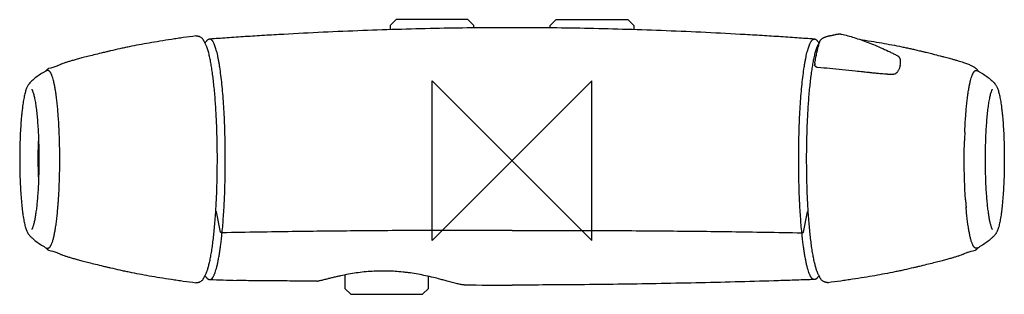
# Model space of a CAD drawing. Header units: millimetres. Extents: x -123 to 123, y -34 to 35.
import ezdxf

# ---------------------------------------------------------------- set-up
doc = ezdxf.new("R2010")
doc.units = ezdxf.units.MM
doc.header["$MEASUREMENT"] = 0
doc.layers.add('ORIGIN', color=6, linetype='Continuous')
doc.layers.add('PLANNING', color=1, linetype='Continuous')

# ---------------------------------------------------------------- blocks, each defined once
blk = doc.blocks.new('82551004_f')
at = {"layer": 'ORIGIN'}
for p, q in [((-20, 20), (20, -20)), ((-20, -20), (-20, 20)), ((20, 20), (-20, -20)), ((20, -20), (20, 20))]:
    blk.add_line(p, q, dxfattribs=at)
at = {"layer": 'PLANNING'}
for p, q in [((-28.98, 35.33), (-30.48, 33.83)), ((-11.02, 35.33), (-28.98, 35.33)), ((-9.52, 33.83), (-11.02, 35.33)), ((9.52, 33.83), (11.02, 35.33)), ((11.02, 35.33), (28.98, 35.33)), ((28.98, 35.33), (30.48, 33.83)), ((-30.48, 33.83), (-30.48, 32.81)), ((-9.52, 33.27), (-9.52, 33.83)), ((9.52, 33.27), (9.52, 33.83)), ((30.48, 33.83), (30.48, 32.81)), ((-72.95, -17.89), (-73.97, -12.86)), ((72.95, -17.89), (73.97, -12.86)), ((-41.88, -28.65), (-41.88, -29.28)), ((-41.88, -29.28), (-41.88, -32)), ((-20.92, -32), (-20.92, -29)), ((-75.67, -29.79), (-75.66, -29.79)), ((-41.88, -32), (-40.38, -33.5)), ((-22.42, -33.5), (-20.92, -32)), ((75.67, -29.79), (75.66, -29.79)), ((-40.38, -33.5), (-22.42, -33.5))]:
    blk.add_line(p, q, dxfattribs=at)
for points in [[(-79.14, 31.25), (-79.06, 31.22)], [(-79.11, -30.58), (-79.14, -30.6)], [(79.11, -30.58), (79.14, -30.6)]]:
    blk.add_lwpolyline(points, dxfattribs=at)
for centre, radius, start, end in [((93.53, 24.69), 3.75, 346.9472, 7.3078), ((-43.93, -211.99), 245.85, 106.5514, 107.0512), ((78.24, 24.01), 2.46, 169.876, 175.9782), ((77.15, 24.09), 1.37, 175.9782, 179.1009), ((87.79, 25.15), 12.05, 184.9694, 185.7257), ((116.05, 22.26), 0.7, 30.9935, 39.5013), ((113.43, 20.69), 3.75, 27.4823, 30.8738), ((95.5, 22.69), 1.05, 287.5473, 299.1666), ((-264.22, 0.77), 150.98, 1.5965, 2.4096), ((264.22, 0.77), 150.98, 177.5904, 178.4035), ((-230.56, -1.96), 117.27, 355.6965, 356.1736), ((230.56, -1.96), 117.27, 183.8264, 184.3035), ((-219.85, -2.76), 106.53, 355.1834, 355.694), ((219.85, -2.76), 106.53, 184.306, 184.8166), ((-43.93, 212.64), 245.85, 252.9488, 253.4486), ((43.93, 212.64), 245.85, 286.5514, 287.0512), ((-15.77, 1612.98), 1643.86, 267.91222, 268.14378), ((-48.74, -29.27), 0.961, 269.1611, 283.1027), ((-0.28, 1657.38), 1688.56, 269.60433, 270.00954)]:
    blk.add_arc(centre, radius, start, end, dxfattribs=at)
for points, knots in [([(0, 33.32), (-2.96, 33.32), (-9.01, 33.29), (-18.23, 33.15), (-27.73, 32.91), (-37.45, 32.59), (-47.28, 32.17), (-55.49, 31.75), (-61.98, 31.38), (-66.72, 31.08), (-71.28, 30.77), (-74.25, 30.56), (-75.69, 30.45)], [0, 0, 0, 0, 8.884, 18.144757, 27.651872, 37.391085, 47.329435, 57.186692, 62.048426, 66.823664, 71.421513, 75.75907, 75.75907, 75.75907, 75.75907]), ([(75.69, 30.45), (74.25, 30.56), (71.28, 30.77), (66.72, 31.08), (61.98, 31.38), (55.49, 31.75), (47.28, 32.17), (37.45, 32.59), (27.73, 32.91), (18.23, 33.15), (9.01, 33.29), (2.96, 33.32), (0, 33.32)], [-75.75907, -75.75907, -75.75907, -75.75907, -71.421513, -66.823664, -62.048426, -57.186692, -47.329435, -37.391085, -27.651872, -18.144757, -8.884, 0, 0, 0, 0]), ([(-79.14, 31.25), (-80.19, 31.11), (-81.74, 30.9), (-83.77, 30.61), (-85.73, 30.31), (-88.1, 29.94), (-91.65, 29.35), (-94.61, 28.79), (-97.04, 28.28), (-98.6, 27.95), (-100.04, 27.62), (-101.22, 27.34), (-101.83, 27.19), (-102.81, 26.96), (-104.19, 26.62), (-105.86, 26.2), (-107.29, 25.84), (-108.53, 25.51), (-109.6, 25.22), (-110.55, 24.94), (-111.38, 24.69), (-112.11, 24.44), (-112.67, 24.24), (-113.07, 24.08), (-113.44, 23.93), (-113.73, 23.79), (-113.93, 23.69), (-113.96, 23.67)], [49.252649, 49.252649, 49.252649, 49.252649, 52.443853, 53.932378, 55.421083, 58.398789, 61.128739, 66.218647, 67.429652, 68.578848, 71.00183, 71.840592, 72.244515, 72.865904, 74.854022, 76.532607, 78.025208, 79.269294, 80.389633, 81.355403, 82.227482, 82.991162, 83.676691, 83.996073, 84.307671, 84.859926, 84.971286, 84.971286, 84.971286, 84.971286]), ([(-77.29, 30.27), (-77.34, 30.34), (-77.44, 30.48), (-77.68, 30.73), (-77.93, 30.91), (-78.17, 31.03), (-78.29, 31.08), (-78.41, 31.12), (-78.59, 31.16), (-78.8, 31.2), (-78.98, 31.22), (-79.06, 31.22)], [-2.14137, -2.14137, -2.14137, -2.14137, -1.881499, -1.625162, -1.111424, -0.952288, -0.846388, -0.711623, -0.577182, -0.295605, -0.048475, -0.048475, -0.048475, -0.048475]), ([(-76.91, 29.51), (-76.96, 29.62), (-77.03, 29.78), (-77.13, 29.98), (-77.19, 30.09), (-77.24, 30.18), (-77.27, 30.24), (-77.29, 30.27)], [-0.7358041, -0.7358041, -0.7358041, -0.7358041, -0.3788994, -0.1865989, -0.0920792, -0.0000763, 0.11988, 0.11988, 0.11988, 0.11988]), ([(-75.69, 30.45), (-75.75, 30.44), (-75.86, 30.43), (-76.02, 30.37), (-76.17, 30.29), (-76.32, 30.17), (-76.47, 30.03), (-76.6, 29.87), (-76.74, 29.67), (-76.83, 29.52), (-76.87, 29.45)], [0, 0, 0, 0, 0.163007, 0.329748, 0.503703, 0.689571, 0.891093, 1.107566, 1.343686, 1.608721, 1.608721, 1.608721, 1.608721]), ([(-71.78, 0), (-71.78, 0.98), (-71.79, 2.95), (-71.84, 5.86), (-71.93, 8.73), (-72.05, 11.51), (-72.21, 14.19), (-72.4, 16.73), (-72.62, 19.11), (-72.87, 21.33), (-73.1, 23.04), (-73.3, 24.3), (-73.45, 25.15), (-73.61, 25.95), (-73.77, 26.7), (-73.94, 27.38), (-74.11, 28), (-74.29, 28.54), (-74.47, 29.03), (-74.65, 29.44), (-74.81, 29.74), (-74.94, 29.94), (-75.03, 30.06), (-75.13, 30.17), (-75.22, 30.26), (-75.32, 30.34), (-75.41, 30.39), (-75.51, 30.43), (-75.6, 30.45), (-75.66, 30.45), (-75.69, 30.45)], [0, 0, 0, 0, 2.95397, 5.882356, 8.757455, 11.552302, 14.241007, 16.798101, 19.199608, 21.423754, 23.485331, 24.382197, 25.251375, 26.069177, 26.841716, 27.539939, 28.178419, 28.754077, 29.266792, 29.716889, 30.105393, 30.277134, 30.434436, 30.578044, 30.708936, 30.828404, 30.938127, 31.040288, 31.137602, 31.221187, 31.221187, 31.221187, 31.221187]), ([(71.78, 0), (71.78, 0.98), (71.79, 2.95), (71.84, 5.86), (71.93, 8.73), (72.05, 11.51), (72.21, 14.19), (72.4, 16.73), (72.62, 19.11), (72.87, 21.33), (73.1, 23.04), (73.3, 24.3), (73.45, 25.15), (73.61, 25.95), (73.77, 26.7), (73.94, 27.38), (74.11, 28), (74.29, 28.54), (74.47, 29.03), (74.65, 29.44), (74.81, 29.74), (74.94, 29.94), (75.03, 30.06), (75.13, 30.17), (75.22, 30.26), (75.32, 30.34), (75.41, 30.39), (75.51, 30.43), (75.6, 30.45), (75.66, 30.45), (75.69, 30.45)], [0, 0, 0, 0, 2.95397, 5.882356, 8.757455, 11.552302, 14.241007, 16.798101, 19.199608, 21.423754, 23.485331, 24.382197, 25.251375, 26.069177, 26.841716, 27.539939, 28.178419, 28.754077, 29.266792, 29.716889, 30.105393, 30.277134, 30.434436, 30.578044, 30.708936, 30.828404, 30.938127, 31.040288, 31.137602, 31.221187, 31.221187, 31.221187, 31.221187]), ([(76.87, 29.45), (76.83, 29.52), (76.74, 29.67), (76.6, 29.87), (76.47, 30.03), (76.32, 30.17), (76.17, 30.29), (76.02, 30.37), (75.86, 30.43), (75.75, 30.44), (75.69, 30.45)], [-1.608721, -1.608721, -1.608721, -1.608721, -1.343686, -1.107566, -0.891093, -0.689571, -0.503703, -0.329748, -0.163007, 0, 0, 0, 0]), ([(75.72, 26.07), (75.77, 26.28), (75.86, 26.68), (76.01, 27.25), (76.17, 27.78), (76.33, 28.26), (76.49, 28.68), (76.65, 29.05), (76.82, 29.37), (76.94, 29.55), (77, 29.64)], [0, 0, 0, 0, 0.636581, 1.235024, 1.785768, 2.288693, 2.737116, 3.140793, 3.494687, 3.81101, 3.81101, 3.81101, 3.81101]), ([(76.34, 27.06), (76.36, 27.14), (76.4, 27.32), (76.48, 27.68), (76.6, 28.14), (76.77, 28.82), (76.9, 29.3), (76.99, 29.61)], [3.808775, 3.808775, 3.808775, 3.808775, 4.071772, 4.34918, 4.918317, 5.512368, 6.436546, 6.436546, 6.436546, 6.436546]), ([(76.99, 29.61), (77.01, 29.69), (77.04, 29.78), (77.09, 29.91), (77.16, 30.04), (77.25, 30.18), (77.38, 30.34), (77.52, 30.48), (77.68, 30.61), (77.86, 30.73), (78.06, 30.84), (78.27, 30.94), (78.49, 31.02), (78.74, 31.11), (78.99, 31.18), (79.26, 31.24), (79.45, 31.29), (79.62, 31.32), (79.86, 31.37), (80.16, 31.44), (80.58, 31.52), (80.84, 31.58), (80.99, 31.62)], [6.436546, 6.436546, 6.436546, 6.436546, 6.640643, 6.741245, 6.840423, 7.079668, 7.243317, 7.462731, 7.658769, 7.879662, 8.114923, 8.338816, 8.581947, 8.801282, 9.130151, 9.374423, 9.617886, 9.742068, 9.871649, 10.353063, 10.687986, 11.146598, 11.146598, 11.146598, 11.146598]), ([(80.99, 31.62), (81.02, 31.63), (81.07, 31.64), (81.16, 31.66), (81.31, 31.69), (81.43, 31.71), (81.52, 31.72)], [11.1465981, 11.1465981, 11.1465981, 11.1465981, 11.2258843, 11.2990806, 11.4329039, 11.6652212, 11.6652212, 11.6652212, 11.6652212]), ([(81.52, 31.72), (81.6, 31.72), (81.71, 31.73), (81.9, 31.75), (82.1, 31.75), (82.31, 31.74), (82.44, 31.72), (82.5, 31.7)], [11.6652212, 11.6652212, 11.6652212, 11.6652212, 11.8514297, 11.9976887, 12.2394934, 12.446531, 12.6329358, 12.6329358, 12.6329358, 12.6329358]), ([(82.5, 31.7), (83.03, 31.58), (84.1, 31.31), (85.73, 30.83), (87.42, 30.27), (89.17, 29.63), (90.98, 28.9), (92.82, 28.11), (94.34, 27.4), (95.54, 26.81), (96.13, 26.51), (96.46, 26.34)], [12.632936, 12.632936, 12.632936, 12.632936, 14.244205, 15.94494, 17.72946, 19.592992, 21.550942, 23.566535, 25.592877, 26.592719, 27.580297, 27.580297, 27.580297, 27.580297]), ([(86.99, 30.41), (87.97, 30.26), (89.84, 29.96), (93.4, 29.36), (96.33, 28.8), (98.72, 28.3), (99.76, 28.07), (100.87, 27.82), (101.93, 27.57), (102.8, 27.36), (103.45, 27.2), (104.23, 27.01), (105.52, 26.69), (106.9, 26.34), (108.3, 25.98), (109.27, 25.73), (110.19, 25.48), (110.93, 25.27), (111.69, 25.05), (112.39, 24.83), (113.01, 24.63), (113.56, 24.44), (114.06, 24.25), (114.52, 24.06), (114.93, 23.88), (115.3, 23.69), (115.58, 23.53), (115.78, 23.4), (115.93, 23.3), (116.06, 23.21), (116.22, 23.08), (116.4, 22.92), (116.53, 22.78), (116.59, 22.71)], [0, 0, 0, 0, 2.977234, 5.675969, 10.822687, 11.924108, 13.024898, 14.002558, 15.345479, 16.291581, 16.673047, 17.359659, 18.702222, 20.65637, 21.633434, 23.037941, 23.663367, 24.502841, 25.325953, 26.056044, 26.693652, 27.284516, 27.80577, 28.302091, 28.759386, 29.165738, 29.547006, 29.71644, 29.889172, 30.08323, 30.209112, 30.504922, 30.78589, 30.78589, 30.78589, 30.78589]), ([(-75.72, 26.07), (-75.77, 26.28), (-75.86, 26.68), (-76.01, 27.25), (-76.17, 27.78), (-76.33, 28.26), (-76.49, 28.68), (-76.65, 29.05), (-76.79, 29.32), (-76.88, 29.46), (-76.91, 29.51)], [0, 0, 0, 0, 0.636675, 1.235206, 1.78603, 2.289029, 2.737519, 3.141256, 3.495201, 3.652524, 3.652524, 3.652524, 3.652524]), ([(-76.91, -28.86), (-76.86, -28.78), (-76.75, -28.6), (-76.61, -28.31), (-76.47, -27.99), (-76.33, -27.62), (-76.19, -27.22), (-76.06, -26.77), (-75.93, -26.29), (-75.75, -25.57), (-75.54, -24.59), (-75.3, -23.3), (-75.07, -21.88), (-74.86, -20.33), (-74.67, -18.66), (-74.49, -16.88), (-74.33, -14.99), (-74.14, -12.32), (-73.95, -8.82), (-73.81, -4.49), (-73.77, -0.79), (-73.78, 2.2), (-73.82, 5.16), (-73.92, 8.77), (-74.1, 12.3), (-74.28, 15), (-74.43, 16.91), (-74.61, 18.73), (-74.8, 20.43), (-75, 22.02), (-75.22, 23.49), (-75.46, 24.83), (-75.63, 25.67), (-75.72, 26.07)], [0, 0, 0, 0, 0.2894, 0.613773, 0.970842, 1.361919, 1.787641, 2.24822, 2.754599, 3.285062, 4.461527, 5.770398, 7.224105, 8.785763, 10.462316, 12.26276, 14.15973, 16.141616, 20.299199, 24.668227, 29.140148, 31.398902, 33.624467, 38.0374, 42.236611, 44.226537, 46.151901, 47.983735, 49.695196, 51.296462, 52.793297, 54.145747, 55.374306, 55.374306, 55.374306, 55.374306]), ([(76.91, -28.86), (76.86, -28.78), (76.75, -28.6), (76.61, -28.31), (76.47, -27.99), (76.33, -27.62), (76.19, -27.22), (76.06, -26.77), (75.93, -26.29), (75.75, -25.57), (75.54, -24.59), (75.3, -23.3), (75.07, -21.88), (74.86, -20.33), (74.67, -18.66), (74.49, -16.88), (74.33, -14.99), (74.14, -12.32), (73.95, -8.82), (73.81, -4.49), (73.77, -0.79), (73.78, 2.2), (73.82, 5.16), (73.92, 8.77), (74.1, 12.3), (74.28, 15), (74.43, 16.91), (74.61, 18.73), (74.8, 20.43), (75, 22.02), (75.22, 23.49), (75.46, 24.83), (75.63, 25.67), (75.72, 26.07)], [0, 0, 0, 0, 0.2894, 0.613773, 0.970842, 1.361919, 1.787641, 2.24822, 2.754599, 3.285062, 4.461527, 5.770398, 7.224105, 8.785763, 10.462316, 12.26276, 14.15973, 16.141616, 20.299199, 24.668227, 29.140148, 31.398902, 33.624467, 38.0374, 42.236611, 44.226537, 46.151901, 47.983735, 49.695196, 51.296462, 52.793297, 54.145747, 55.374306, 55.374306, 55.374306, 55.374306]), ([(75.82, 24.44), (75.84, 24.58), (75.89, 24.83), (75.98, 25.31), (76.12, 26.05), (76.25, 26.66), (76.34, 27.06)], [1.147164, 1.147164, 1.147164, 1.147164, 1.551686, 1.925691, 2.595066, 3.808775, 3.808775, 3.808775, 3.808775]), ([(96.46, 26.34), (96.51, 26.31), (96.53, 26.3), (96.56, 26.28), (96.61, 26.25), (96.66, 26.23), (96.68, 26.21)], [27.5802967, 27.5802967, 27.5802967, 27.5802967, 27.612948, 27.6430939, 27.6978037, 27.7948003, 27.7948003, 27.7948003, 27.7948003]), ([(96.68, 26.21), (96.69, 26.2), (96.71, 26.19), (96.74, 26.17), (96.78, 26.13), (96.82, 26.09), (96.85, 26.05)], [27.7948003, 27.7948003, 27.7948003, 27.7948003, 27.824406, 27.8529691, 27.908537, 28.01776, 28.01776, 28.01776, 28.01776]), ([(96.85, 26.05), (96.88, 26.02), (96.92, 25.96), (97, 25.84), (97.1, 25.66), (97.19, 25.43), (97.23, 25.26), (97.25, 25.17)], [28.01776, 28.01776, 28.01776, 28.01776, 28.1268367, 28.2379356, 28.4692794, 28.7208811, 28.9936338, 28.9936338, 28.9936338, 28.9936338]), ([(-116.54, 22.54), (-116.75, 22.43), (-117.17, 22.2), (-117.97, 21.72), (-118.92, 21.07), (-119.98, 20.21), (-120.62, 19.58), (-120.92, 19.26)], [46.408935, 46.408935, 46.408935, 46.408935, 47.13153, 47.837233, 49.224156, 50.584414, 51.915377, 51.915377, 51.915377, 51.915377]), ([(-116.68, 22.47), (-116.65, 22.51), (-116.6, 22.58), (-116.51, 22.71), (-116.38, 22.85), (-116.21, 22.98), (-116.09, 23.03), (-116.03, 23.05)], [0, 0, 0, 0, 0.1351148, 0.2631095, 0.4951407, 0.7011706, 0.8904821, 0.8904821, 0.8904821, 0.8904821]), ([(-114.81, 20.06), (-114.87, 20.29), (-114.96, 20.63), (-115.09, 21.05), (-115.19, 21.33), (-115.3, 21.58), (-115.4, 21.8), (-115.5, 21.99), (-115.61, 22.16), (-115.72, 22.3), (-115.83, 22.42), (-115.94, 22.51), (-116.06, 22.57), (-116.18, 22.61), (-116.3, 22.61), (-116.42, 22.59), (-116.5, 22.56), (-116.54, 22.54)], [43.042734, 43.042734, 43.042734, 43.042734, 43.759257, 44.079164, 44.374377, 44.645278, 44.887877, 45.108476, 45.308298, 45.485898, 45.645161, 45.787484, 45.917347, 46.041247, 46.161315, 46.283008, 46.408935, 46.408935, 46.408935, 46.408935]), ([(76.21, 23.44), (76.18, 23.46), (76.13, 23.48), (76.03, 23.55), (75.92, 23.65), (75.83, 23.79), (75.81, 23.9), (75.8, 23.95)], [0, 0, 0, 0, 0.0953245, 0.186122, 0.3599757, 0.5238828, 0.6826746, 0.6826746, 0.6826746, 0.6826746]), ([(76.53, 23.36), (76.51, 23.36), (76.48, 23.37), (76.43, 23.37), (76.34, 23.39), (76.26, 23.42), (76.21, 23.44)], [52.3692158, 52.3692158, 52.3692158, 52.3692158, 52.4108067, 52.4525345, 52.5339302, 52.6916179, 52.6916179, 52.6916179, 52.6916179]), ([(95.81, 21.68), (95.76, 21.67), (95.63, 21.64), (95.42, 21.61), (95.22, 21.6), (95.03, 21.6), (94.79, 21.6), (94.54, 21.61), (94.25, 21.62), (93.96, 21.63), (93.49, 21.67), (92.84, 21.72), (91.98, 21.8), (91.24, 21.87), (90.59, 21.94), (90.01, 22), (89.28, 22.08), (88.54, 22.15), (87.46, 22.27), (85.53, 22.47), (81.73, 22.86), (78.57, 23.17), (76.53, 23.36)], [32.985589, 32.985589, 32.985589, 32.985589, 33.166133, 33.373603, 33.614923, 33.77129, 33.93968, 34.343802, 34.516664, 34.815076, 35.209806, 35.941116, 36.757576, 37.814979, 38.175662, 38.704774, 39.570832, 40.388815, 40.918141, 42.843275, 46.212894, 52.369216, 52.369216, 52.369216, 52.369216]), ([(97.19, 23.84), (97.17, 23.78), (97.14, 23.66), (97.08, 23.43), (96.99, 23.16), (96.86, 22.85), (96.72, 22.56), (96.55, 22.29), (96.4, 22.1), (96.28, 21.97), (96.19, 21.89), (96.1, 21.82), (96.04, 21.79), (96.01, 21.77)], [30.32711, 30.32711, 30.32711, 30.32711, 30.52324, 30.695752, 31.045372, 31.382093, 31.706704, 32.01563, 32.314688, 32.440351, 32.555255, 32.666417, 32.772229, 32.772229, 32.772229, 32.772229]), ([(114.81, 20.06), (114.87, 20.29), (114.96, 20.63), (115.09, 21.05), (115.19, 21.33), (115.3, 21.58), (115.4, 21.8), (115.5, 21.99), (115.61, 22.16), (115.72, 22.3), (115.83, 22.42), (115.94, 22.51), (116.06, 22.57), (116.18, 22.61), (116.3, 22.61), (116.42, 22.59), (116.5, 22.56), (116.54, 22.54)], [43.042734, 43.042734, 43.042734, 43.042734, 43.759257, 44.079164, 44.374377, 44.645278, 44.887877, 45.108476, 45.308298, 45.485898, 45.645161, 45.787484, 45.917347, 46.041247, 46.161315, 46.283008, 46.408935, 46.408935, 46.408935, 46.408935]), ([(116.54, 22.54), (116.75, 22.43), (117.17, 22.2), (117.97, 21.72), (118.92, 21.07), (119.98, 20.21), (120.62, 19.58), (120.92, 19.26)], [46.408935, 46.408935, 46.408935, 46.408935, 47.13153, 47.837233, 49.224156, 50.584414, 51.915377, 51.915377, 51.915377, 51.915377]), ([(-114.55, 18.95), (-114.56, 19), (-114.59, 19.1), (-114.63, 19.29), (-114.7, 19.61), (-114.76, 19.88), (-114.81, 20.06)], [41.899854, 41.899854, 41.899854, 41.899854, 42.056075, 42.200949, 42.490969, 43.042734, 43.042734, 43.042734, 43.042734]), ([(114.55, 18.95), (114.56, 19), (114.59, 19.1), (114.63, 19.29), (114.7, 19.61), (114.76, 19.88), (114.81, 20.06)], [41.899854, 41.899854, 41.899854, 41.899854, 42.056075, 42.200949, 42.490969, 43.042734, 43.042734, 43.042734, 43.042734]), ([(-120.92, 19.26), (-120.99, 19.19), (-121.11, 19.04), (-121.27, 18.78), (-121.43, 18.47), (-121.58, 18.12), (-121.72, 17.71), (-121.86, 17.24), (-121.99, 16.72), (-122.12, 16.14), (-122.24, 15.5), (-122.41, 14.54), (-122.55, 13.5), (-122.68, 12.4), (-122.81, 11.18), (-122.89, 10.25), (-122.94, 9.61)], [0, 0, 0, 0, 0.278287, 0.583645, 0.926481, 1.304985, 1.737708, 2.222156, 2.760778, 3.352446, 4.004374, 4.712229, 6.28566, 7.142213, 8.042053, 9.956787, 9.956787, 9.956787, 9.956787]), ([(-120.26, 17.89), (-120.26, 17.89), (-120.25, 17.89), (-120.24, 17.87), (-120.23, 17.85), (-120.19, 17.79), (-120.14, 17.7), (-120.08, 17.56), (-119.99, 17.34), (-119.88, 17.01), (-119.75, 16.58), (-119.63, 16.08), (-119.52, 15.52), (-119.4, 14.91), (-119.29, 14.25), (-119.19, 13.54), (-119.06, 12.51), (-118.91, 11.12), (-118.76, 9.35), (-118.64, 7.46), (-118.55, 5.47), (-118.48, 3.42), (-118.45, 1.33), (-118.45, -0.78), (-118.49, -2.87), (-118.55, -4.92), (-118.64, -6.9), (-118.73, -8.19), (-118.77, -8.82)], [0, 0, 0, 0, 0.007611, 0.017363, 0.040276, 0.093681, 0.222072, 0.37437, 0.545877, 0.936146, 1.394556, 1.906979, 2.477412, 3.101001, 3.772666, 4.488366, 5.244348, 6.889119, 8.676391, 10.588519, 12.578066, 14.637609, 16.739508, 18.852828, 20.961931, 23.019442, 25.004759, 26.898116, 26.898116, 26.898116, 26.898116]), ([(-113.37, 7.12), (-113.39, 7.72), (-113.45, 8.88), (-113.56, 10.6), (-113.68, 12.23), (-113.82, 13.78), (-113.98, 15.24), (-114.15, 16.58), (-114.34, 17.81), (-114.48, 18.58), (-114.55, 18.95)], [30.004614, 30.004614, 30.004614, 30.004614, 31.795218, 33.51045, 35.153323, 36.711848, 38.183902, 39.537887, 40.777858, 41.899854, 41.899854, 41.899854, 41.899854]), ([(113.37, 7.12), (113.39, 7.72), (113.45, 8.88), (113.56, 10.6), (113.68, 12.23), (113.82, 13.78), (113.98, 15.24), (114.15, 16.58), (114.34, 17.81), (114.48, 18.58), (114.55, 18.95)], [30.004614, 30.004614, 30.004614, 30.004614, 31.795218, 33.51045, 35.153323, 36.711848, 38.183902, 39.537887, 40.777858, 41.899854, 41.899854, 41.899854, 41.899854]), ([(120.26, 17.89), (120.26, 17.89), (120.25, 17.89), (120.24, 17.87), (120.23, 17.85), (120.19, 17.79), (120.14, 17.7), (120.08, 17.56), (119.99, 17.34), (119.88, 17.01), (119.75, 16.58), (119.63, 16.08), (119.52, 15.52), (119.4, 14.91), (119.29, 14.25), (119.19, 13.54), (119.06, 12.51), (118.91, 11.12), (118.76, 9.35), (118.64, 7.46), (118.55, 5.47), (118.48, 3.42), (118.45, 1.33), (118.45, -0.78), (118.49, -2.87), (118.55, -4.92), (118.64, -6.9), (118.73, -8.19), (118.77, -8.82)], [0, 0, 0, 0, 0.007611, 0.017363, 0.040276, 0.093681, 0.222072, 0.37437, 0.545877, 0.936146, 1.394556, 1.906979, 2.477412, 3.101001, 3.772666, 4.488366, 5.244348, 6.889119, 8.676391, 10.588519, 12.578066, 14.637609, 16.739508, 18.852828, 20.961931, 23.019442, 25.004759, 26.898116, 26.898116, 26.898116, 26.898116]), ([(120.92, 19.26), (120.99, 19.19), (121.11, 19.04), (121.27, 18.78), (121.43, 18.47), (121.58, 18.12), (121.72, 17.71), (121.86, 17.24), (121.99, 16.72), (122.12, 16.14), (122.24, 15.5), (122.41, 14.54), (122.55, 13.5), (122.68, 12.4), (122.81, 11.18), (122.89, 10.25), (122.94, 9.61)], [0, 0, 0, 0, 0.278287, 0.583645, 0.926481, 1.304985, 1.737708, 2.222156, 2.760778, 3.352446, 4.004374, 4.712229, 6.28566, 7.142213, 8.042053, 9.956787, 9.956787, 9.956787, 9.956787]), ([(-122.94, 9.61), (-122.99, 8.9), (-123.09, 7.44), (-123.19, 5.21), (-123.25, 2.89), (-123.27, 0.53), (-123.26, -1.83), (-123.2, -4.15), (-123.11, -6.41), (-122.98, -8.54), (-122.82, -10.53), (-122.65, -12.07), (-122.5, -13.22), (-122.39, -14), (-122.27, -14.72), (-122.14, -15.38), (-122.01, -15.99), (-121.88, -16.53), (-121.74, -17.01), (-121.59, -17.44), (-121.44, -17.81), (-121.28, -18.12), (-121.11, -18.39), (-120.99, -18.54), (-120.92, -18.61)], [0, 0, 0, 0, 2.136721, 4.387872, 6.716939, 9.085704, 11.459505, 13.797547, 16.064829, 18.22614, 20.215205, 22.041041, 22.884683, 23.671627, 24.407432, 25.085258, 25.700656, 26.256499, 26.760285, 27.208565, 27.607102, 27.954777, 28.266721, 28.552025, 28.552025, 28.552025, 28.552025]), ([(122.94, 9.61), (122.99, 8.9), (123.09, 7.44), (123.19, 5.21), (123.25, 2.89), (123.27, 0.53), (123.26, -1.83), (123.2, -4.15), (123.11, -6.41), (122.98, -8.54), (122.82, -10.53), (122.65, -12.07), (122.5, -13.22), (122.39, -14), (122.27, -14.72), (122.14, -15.38), (122.01, -15.99), (121.88, -16.53), (121.74, -17.01), (121.59, -17.44), (121.44, -17.81), (121.28, -18.12), (121.11, -18.39), (120.99, -18.54), (120.92, -18.61)], [0, 0, 0, 0, 2.136721, 4.387872, 6.716939, 9.085704, 11.459505, 13.797547, 16.064829, 18.22614, 20.215205, 22.041041, 22.884683, 23.671627, 24.407432, 25.085258, 25.700656, 26.256499, 26.760285, 27.208565, 27.607102, 27.954777, 28.266721, 28.552025, 28.552025, 28.552025, 28.552025]), ([(-118.56, 5.77), (-118.57, 5.55), (-118.6, 5.11), (-118.63, 4.22), (-118.69, 2.62), (-118.7, 1.25), (-118.7, 0.32)], [0, 0, 0, 0, 0.657125, 1.318709, 2.676479, 5.449205, 5.449205, 5.449205, 5.449205]), ([(-113.55, -9.78), (-113.51, -9.21), (-113.44, -8.03), (-113.33, -5.63), (-113.24, -2.54), (-113.22, 1.21), (-113.26, 3.73), (-113.29, 4.98)], [13.091464, 13.091464, 13.091464, 13.091464, 14.827905, 16.61122, 20.309473, 24.1021, 27.862035, 27.862035, 27.862035, 27.862035]), ([(113.55, -9.78), (113.51, -9.21), (113.44, -8.03), (113.33, -5.63), (113.24, -2.54), (113.22, 1.21), (113.26, 3.73), (113.29, 4.98)], [13.091464, 13.091464, 13.091464, 13.091464, 14.827905, 16.61122, 20.309473, 24.1021, 27.862035, 27.862035, 27.862035, 27.862035]), ([(-118.7, 0.32), (-118.7, 0.09), (-118.7, -0.37), (-118.69, -1.3), (-118.66, -2.88), (-118.61, -4.23), (-118.56, -5.12)], [0, 0, 0, 0, 0.697642, 1.393622, 2.773893, 5.449109, 5.449109, 5.449109, 5.449109]), ([(-72.58, -18.09), (-72.51, -17.43), (-72.39, -16.07), (-72.18, -13.23), (-71.97, -9.47), (-71.82, -4.8), (-71.78, -1.62), (-71.78, 0)], [0, 0, 0, 0, 1.99292, 4.092924, 8.553764, 13.268508, 18.113816, 18.113816, 18.113816, 18.113816]), ([(72.58, -18.09), (72.51, -17.43), (72.39, -16.07), (72.18, -13.23), (71.97, -9.47), (71.82, -4.8), (71.78, -1.62), (71.78, 0)], [0, 0, 0, 0, 1.99292, 4.092924, 8.553764, 13.268508, 18.113816, 18.113816, 18.113816, 18.113816]), ([(-118.77, -8.82), (-118.81, -9.34), (-118.9, -10.34), (-119.02, -11.57), (-119.14, -12.49), (-119.25, -13.32), (-119.37, -14.1), (-119.51, -14.83), (-119.61, -15.32), (-119.71, -15.77), (-119.82, -16.17), (-119.93, -16.53), (-120.02, -16.79), (-120.1, -16.97), (-120.16, -17.08), (-120.2, -17.16), (-120.23, -17.21), (-120.25, -17.23), (-120.25, -17.24), (-120.26, -17.25)], [0, 0, 0, 0, 1.566338, 3.016637, 3.698398, 4.346743, 5.532911, 6.07726, 6.577733, 7.036507, 7.454202, 7.827043, 8.147515, 8.291364, 8.416813, 8.524788, 8.569705, 8.589009, 8.603572, 8.603572, 8.603572, 8.603572]), ([(118.77, -8.82), (118.81, -9.34), (118.9, -10.34), (119.02, -11.57), (119.14, -12.49), (119.25, -13.32), (119.37, -14.1), (119.51, -14.83), (119.61, -15.32), (119.71, -15.77), (119.82, -16.17), (119.93, -16.53), (120.02, -16.79), (120.1, -16.97), (120.16, -17.08), (120.2, -17.16), (120.23, -17.21), (120.25, -17.23), (120.25, -17.24), (120.26, -17.25)], [0, 0, 0, 0, 1.566338, 3.016637, 3.698398, 4.346743, 5.532911, 6.07726, 6.577733, 7.036507, 7.454202, 7.827043, 8.147515, 8.291364, 8.416813, 8.524788, 8.569705, 8.589009, 8.603572, 8.603572, 8.603572, 8.603572]), ([(-115.24, -20.8), (-115.2, -20.7), (-115.12, -20.48), (-115, -20.13), (-114.89, -19.74), (-114.78, -19.32), (-114.67, -18.86), (-114.53, -18.18), (-114.35, -17.24), (-114.16, -16.02), (-113.99, -14.68), (-113.83, -13.23), (-113.74, -12.22), (-113.69, -11.7)], [1.90969, 1.90969, 1.90969, 1.90969, 2.246361, 2.610939, 3.015467, 3.4538, 3.925442, 4.43008, 5.54551, 6.77735, 8.136088, 9.602121, 11.165489, 11.165489, 11.165489, 11.165489]), ([(115.24, -20.8), (115.2, -20.7), (115.12, -20.48), (115, -20.13), (114.89, -19.74), (114.78, -19.32), (114.67, -18.86), (114.53, -18.18), (114.35, -17.24), (114.16, -16.02), (113.99, -14.68), (113.83, -13.23), (113.74, -12.22), (113.69, -11.7)], [1.90969, 1.90969, 1.90969, 1.90969, 2.246361, 2.610939, 3.015467, 3.4538, 3.925442, 4.43008, 5.54551, 6.77735, 8.136088, 9.602121, 11.165489, 11.165489, 11.165489, 11.165489]), ([(-73.97, -12.86), (-73.97, -12.84), (-73.99, -12.81), (-74.02, -12.77), (-74.05, -12.75), (-74.11, -12.73), (-74.14, -12.72), (-74.17, -12.72)], [5.1305064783, 5.1305064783, 5.1305064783, 5.1305064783, 5.130622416, 5.130622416, 5.1307383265, 5.1307383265, 5.1308406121, 5.1308406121, 5.1308406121, 5.1308406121]), ([(73.97, -12.86), (73.97, -12.84), (73.99, -12.81), (74.02, -12.77), (74.05, -12.75), (74.11, -12.73), (74.14, -12.72), (74.17, -12.72)], [5.1305064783, 5.1305064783, 5.1305064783, 5.1305064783, 5.130622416, 5.130622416, 5.1307383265, 5.1307383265, 5.1308406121, 5.1308406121, 5.1308406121, 5.1308406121]), ([(-120.92, -18.61), (-120.77, -18.77), (-120.46, -19.09), (-119.81, -19.7), (-118.92, -20.42), (-117.77, -21.21), (-116.96, -21.68), (-116.54, -21.9)], [0, 0, 0, 0, 0.664538, 1.33104, 2.691343, 4.078295, 5.506442, 5.506442, 5.506442, 5.506442]), ([(-75.66, -29.79), (-75.63, -29.79), (-75.56, -29.79), (-75.44, -29.76), (-75.32, -29.7), (-75.2, -29.61), (-75.08, -29.49), (-74.97, -29.35), (-74.87, -29.19), (-74.76, -29.01), (-74.65, -28.8), (-74.54, -28.56), (-74.39, -28.21), (-74.22, -27.71), (-74.01, -27.03), (-73.81, -26.25), (-73.62, -25.39), (-73.43, -24.43), (-73.25, -23.38), (-73.07, -22.26), (-72.91, -21.08), (-72.75, -19.7), (-72.64, -18.69), (-72.58, -18.09)], [30.544398, 30.544398, 30.544398, 30.544398, 30.636152, 30.759908, 30.89343, 31.04142, 31.207324, 31.393547, 31.574483, 31.773036, 32.022154, 32.295459, 32.55479, 33.174048, 33.880095, 34.671994, 35.609343, 36.505771, 37.613968, 38.808643, 39.921774, 41.181219, 42.977159, 42.977159, 42.977159, 42.977159]), ([(-72.58, -18.09), (-72.67, -18.09), (-72.76, -18.07), (-72.9, -18), (-72.94, -17.95), (-72.95, -17.89)], [-0.0005490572, -0.0005490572, -0.0005490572, -0.0005490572, -0.0002742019, -0.0002742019, 0, 0, 0, 0]), ([(0, -17.47), (-3.85, -17.47), (-10.82, -17.48), (-20.83, -17.5), (-29.75, -17.54), (-41.12, -17.62), (-52.23, -17.74), (-63.65, -17.92), (-69.5, -18.03), (-72.58, -18.09)], [0, 0, 0, 0, 11.561281, 20.897223, 30.018195, 38.336369, 55.007347, 63.355997, 72.583927, 72.583927, 72.583927, 72.583927]), ([(0, -17.47), (3.85, -17.47), (10.82, -17.48), (20.83, -17.5), (29.75, -17.54), (41.12, -17.62), (52.23, -17.74), (63.65, -17.92), (69.5, -18.03), (72.58, -18.09)], [0, 0, 0, 0, 11.561281, 20.897223, 30.018195, 38.336369, 55.007347, 63.355997, 72.583927, 72.583927, 72.583927, 72.583927]), ([(72.58, -18.09), (72.67, -18.09), (72.76, -18.07), (72.9, -18), (72.94, -17.95), (72.95, -17.89)], [-0.0005490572, -0.0005490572, -0.0005490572, -0.0005490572, -0.0002742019, -0.0002742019, 0, 0, 0, 0]), ([(75.66, -29.79), (75.63, -29.79), (75.56, -29.79), (75.44, -29.76), (75.32, -29.7), (75.2, -29.61), (75.08, -29.49), (74.97, -29.35), (74.87, -29.19), (74.76, -29.01), (74.65, -28.8), (74.54, -28.56), (74.39, -28.21), (74.22, -27.71), (74.01, -27.03), (73.81, -26.25), (73.62, -25.39), (73.43, -24.43), (73.25, -23.38), (73.07, -22.26), (72.91, -21.08), (72.75, -19.7), (72.64, -18.69), (72.58, -18.09)], [30.544398, 30.544398, 30.544398, 30.544398, 30.636152, 30.759908, 30.89343, 31.04142, 31.207324, 31.393547, 31.574483, 31.773036, 32.022154, 32.295459, 32.55479, 33.174048, 33.880095, 34.671994, 35.609343, 36.505771, 37.613968, 38.808643, 39.921774, 41.181219, 42.977159, 42.977159, 42.977159, 42.977159]), ([(120.92, -18.61), (120.77, -18.77), (120.46, -19.09), (119.81, -19.7), (118.92, -20.42), (117.77, -21.21), (116.96, -21.68), (116.54, -21.9)], [0, 0, 0, 0, 0.664538, 1.33104, 2.691343, 4.078295, 5.506442, 5.506442, 5.506442, 5.506442]), ([(-116.68, -21.82), (-116.65, -21.86), (-116.6, -21.93), (-116.51, -22.07), (-116.38, -22.21), (-116.21, -22.33), (-116.09, -22.39), (-116.03, -22.41)], [0, 0, 0, 0, 0.1351148, 0.2631095, 0.4951407, 0.7011706, 0.8904821, 0.8904821, 0.8904821, 0.8904821]), ([(-116.54, -21.9), (-116.49, -21.92), (-116.41, -21.95), (-116.28, -21.97), (-116.14, -21.96), (-116.01, -21.91), (-115.88, -21.82), (-115.76, -21.71), (-115.64, -21.57), (-115.57, -21.46), (-115.53, -21.4)], [0, 0, 0, 0, 0.138103, 0.271279, 0.402793, 0.54167, 0.688768, 0.852129, 1.03775, 1.247307, 1.247307, 1.247307, 1.247307]), ([(-115.53, -21.4), (-115.52, -21.38), (-115.5, -21.33), (-115.45, -21.25), (-115.36, -21.07), (-115.29, -20.91), (-115.24, -20.8)], [1.2473069, 1.2473069, 1.2473069, 1.2473069, 1.3214314, 1.3953431, 1.5541126, 1.9096897, 1.9096897, 1.9096897, 1.9096897]), ([(115.53, -21.4), (115.52, -21.38), (115.5, -21.33), (115.45, -21.25), (115.36, -21.07), (115.29, -20.91), (115.24, -20.8)], [1.2473069, 1.2473069, 1.2473069, 1.2473069, 1.3214314, 1.3953431, 1.5541126, 1.9096897, 1.9096897, 1.9096897, 1.9096897]), ([(116.54, -21.9), (116.49, -21.92), (116.41, -21.95), (116.28, -21.97), (116.14, -21.96), (116.01, -21.91), (115.88, -21.82), (115.76, -21.71), (115.64, -21.57), (115.57, -21.46), (115.53, -21.4)], [0, 0, 0, 0, 0.138103, 0.271279, 0.402793, 0.54167, 0.688768, 0.852129, 1.03775, 1.247307, 1.247307, 1.247307, 1.247307]), ([(116.68, -21.82), (116.65, -21.86), (116.6, -21.93), (116.51, -22.07), (116.38, -22.21), (116.21, -22.33), (116.09, -22.39), (116.03, -22.41)], [0, 0, 0, 0, 0.1351148, 0.2631095, 0.4951407, 0.7011706, 0.8904821, 0.8904821, 0.8904821, 0.8904821]), ([(-113.96, -23.03), (-113.93, -23.05), (-113.73, -23.15), (-113.44, -23.28), (-113.07, -23.43), (-112.67, -23.59), (-112.11, -23.8), (-111.38, -24.04), (-110.55, -24.3), (-109.6, -24.57), (-108.53, -24.87), (-107.29, -25.2), (-105.86, -25.56), (-104.19, -25.97), (-102.81, -26.31), (-101.83, -26.55), (-101.22, -26.69), (-100.04, -26.97), (-98.6, -27.3), (-97.04, -27.64), (-94.61, -28.15), (-91.65, -28.7), (-88.1, -29.3), (-85.73, -29.67), (-83.77, -29.96), (-81.74, -30.25), (-80.19, -30.46), (-79.14, -30.6)], [2.144825, 2.144825, 2.144825, 2.144825, 2.256185, 2.80844, 3.120038, 3.43942, 4.124949, 4.888629, 5.760708, 6.726478, 7.846817, 9.090903, 10.583504, 12.262089, 14.250207, 14.871596, 15.275519, 16.114282, 18.537263, 19.686459, 20.897464, 25.987372, 28.717322, 31.695028, 33.183733, 34.672258, 37.863463, 37.863463, 37.863463, 37.863463]), ([(113.96, -23.03), (113.93, -23.05), (113.73, -23.15), (113.44, -23.28), (113.07, -23.43), (112.67, -23.59), (112.11, -23.8), (111.38, -24.04), (110.55, -24.3), (109.6, -24.57), (108.53, -24.87), (107.29, -25.2), (105.86, -25.56), (104.19, -25.97), (102.81, -26.31), (101.83, -26.55), (101.22, -26.69), (100.04, -26.97), (98.6, -27.3), (97.04, -27.64), (94.61, -28.15), (91.65, -28.7), (88.1, -29.3), (85.73, -29.67), (83.77, -29.96), (81.74, -30.25), (80.19, -30.46), (79.14, -30.6)], [2.144825, 2.144825, 2.144825, 2.144825, 2.256185, 2.80844, 3.120038, 3.43942, 4.124949, 4.888629, 5.760708, 6.726478, 7.846817, 9.090903, 10.583504, 12.262089, 14.250207, 14.871596, 15.275519, 16.114282, 18.537263, 19.686459, 20.897464, 25.987372, 28.717322, 31.695028, 33.183733, 34.672258, 37.863463, 37.863463, 37.863463, 37.863463]), ([(-77.29, -29.63), (-77.27, -29.59), (-77.24, -29.53), (-77.19, -29.44), (-77.13, -29.33), (-77.03, -29.14), (-76.96, -28.97), (-76.91, -28.86)], [-0.11988, -0.11988, -0.11988, -0.11988, 0, 0.0919444, 0.1864041, 0.3785823, 0.7358041, 0.7358041, 0.7358041, 0.7358041]), ([(-76.87, -28.8), (-76.82, -28.87), (-76.74, -29.02), (-76.6, -29.22), (-76.45, -29.39), (-76.3, -29.53), (-76.15, -29.64), (-75.99, -29.72), (-75.83, -29.77), (-75.71, -29.79), (-75.66, -29.79)], [0, 0, 0, 0, 0.267171, 0.506962, 0.726898, 0.931859, 1.121155, 1.298568, 1.468701, 1.635216, 1.635216, 1.635216, 1.635216]), ([(-11.94, -31.14), (-11.99, -31.14), (-12.08, -31.13), (-12.29, -31.12), (-12.59, -31.08), (-13, -31), (-13.48, -30.9), (-14.03, -30.76), (-14.64, -30.61), (-15.47, -30.38), (-16.27, -30.17), (-17.19, -29.92), (-18.24, -29.64), (-19.76, -29.26), (-21.59, -28.84), (-23.52, -28.46), (-25.12, -28.2), (-26.41, -28.02), (-27.67, -27.88), (-29.23, -27.74), (-31.13, -27.66), (-33.06, -27.65), (-35.02, -27.73), (-37, -27.89), (-38.97, -28.14), (-40.94, -28.46), (-42.55, -28.79), (-43.83, -29.07), (-44.75, -29.29), (-45.53, -29.47), (-46.33, -29.67), (-46.98, -29.84), (-47.77, -30.03), (-48.23, -30.14), (-48.52, -30.21)], [87.592279, 87.592279, 87.592279, 87.592279, 87.725349, 87.877699, 88.219301, 88.632513, 89.131727, 89.681187, 90.35094, 91.000356, 92.284428, 92.826854, 93.864633, 95.517947, 97.554032, 99.469686, 101.443803, 102.406322, 103.362818, 105.248339, 107.108367, 109.069767, 111.032556, 113.013465, 115.031414, 116.973166, 119.014933, 119.932725, 120.908292, 121.857916, 122.332976, 123.386755, 123.878644, 124.781449, 124.781449, 124.781449, 124.781449]), ([(76.87, -28.8), (76.82, -28.87), (76.74, -29.02), (76.6, -29.22), (76.45, -29.39), (76.3, -29.53), (76.15, -29.64), (75.99, -29.72), (75.83, -29.77), (75.71, -29.79), (75.66, -29.79)], [0, 0, 0, 0, 0.267171, 0.506962, 0.726898, 0.931859, 1.121155, 1.298568, 1.468701, 1.635216, 1.635216, 1.635216, 1.635216]), ([(77.29, -29.63), (77.27, -29.59), (77.24, -29.53), (77.19, -29.44), (77.13, -29.33), (77.03, -29.14), (76.96, -28.97), (76.91, -28.86)], [-0.11988, -0.11988, -0.11988, -0.11988, 0, 0.0919444, 0.1864041, 0.3785823, 0.7358041, 0.7358041, 0.7358041, 0.7358041]), ([(-79.11, -30.58), (-79.01, -30.58), (-78.82, -30.56), (-78.59, -30.52), (-78.41, -30.47), (-78.29, -30.43), (-78.17, -30.38), (-77.93, -30.27), (-77.68, -30.09), (-77.44, -29.84), (-77.34, -29.7), (-77.29, -29.63)], [0, 0, 0, 0, 0.295605, 0.577182, 0.711623, 0.846388, 0.952288, 1.111424, 1.625162, 1.881499, 2.14137, 2.14137, 2.14137, 2.14137]), ([(-48.75, -30.23), (-49.65, -30.22), (-51.51, -30.2), (-54.24, -30.17), (-57.52, -30.15), (-60.25, -30.13), (-62.89, -30.12), (-64.85, -30.1), (-67.01, -30.07), (-68.4, -30.04), (-69.01, -30.02)], [125.014598, 125.014598, 125.014598, 125.014598, 127.715309, 130.598589, 133.193898, 137.551749, 138.778822, 141.121169, 143.432312, 145.275187, 145.275187, 145.275187, 145.275187]), ([(75.65, -29.79), (74.2, -29.84), (71.23, -29.95), (65.06, -30.15), (57.03, -30.38), (47.23, -30.62), (37.42, -30.82), (27.73, -30.98), (18.25, -31.09), (9.02, -31.16), (2.95, -31.18), (0, -31.18)], [0, 0, 0, 0, 4.349306, 8.920455, 18.542053, 28.422948, 38.341224, 47.984708, 57.477993, 66.809087, 75.67017, 75.67017, 75.67017, 75.67017]), ([(79.11, -30.58), (79.01, -30.58), (78.82, -30.56), (78.59, -30.52), (78.41, -30.47), (78.29, -30.43), (78.17, -30.38), (77.93, -30.27), (77.68, -30.09), (77.44, -29.84), (77.34, -29.7), (77.29, -29.63)], [0, 0, 0, 0, 0.295605, 0.577182, 0.711623, 0.846388, 0.952288, 1.111424, 1.625162, 1.881499, 2.14137, 2.14137, 2.14137, 2.14137])]:
    blk.add_open_spline(points, degree=3, knots=knots, dxfattribs=at)

msp = doc.modelspace()

# ---------------------------------------------------------------- block references
msp.add_blockref('82551004_f', (0, 0))

doc.saveas('drawing.dxf')
